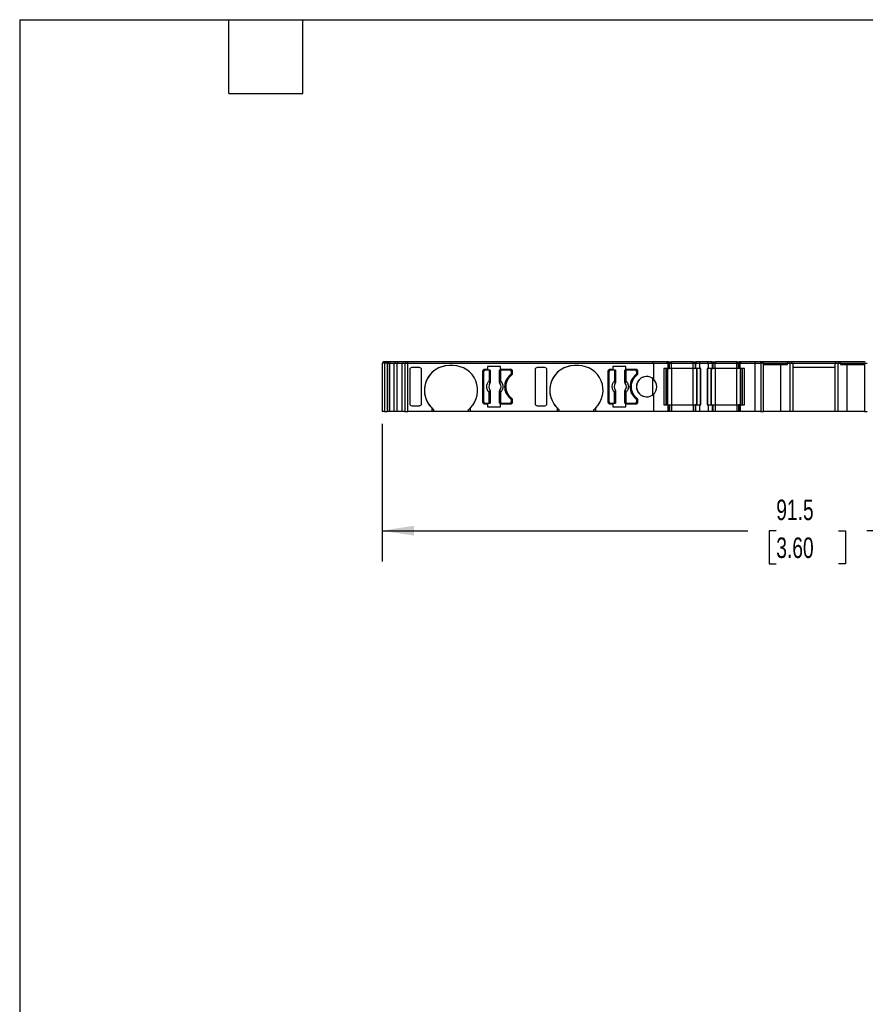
# Model space of a CAD drawing. Header units: millimetres. Extents: x 6 to 273, y 6 to 210.
# Tile 2 of 6: x 6 to 94, y 108 to 210. Entities that reach past the tile are written whole.
import ezdxf

# ---------------------------------------------------------------- set-up
doc = ezdxf.new("R2010")
doc.units = ezdxf.units.MM
doc.linetypes.add('SLD-Solid', pattern=[0])
doc.layers.add('DIMENSIONS', color=140, linetype='SLD-Solid', lineweight=25)
doc.layers.add('TEXT', color=140, linetype='SLD-Solid', lineweight=25)
doc.styles.add('SLDTEXTSTYLE0', font='TXT', dxfattribs={"width": 0.7})
doc.dimstyles.new('SLDDIMSTYLE0', dxfattribs={"dimtxt": 2.158008, "dimasz": 3.302, "dimexe": 0, "dimexo": 0.0625, "dimgap": 0.539502, "dimtad": 0, "dimtih": 1, "dimtoh": 1, "dimrnd": 1e-09, "dimzin": 12, "dimdsep": 46, "dimtxsty": 'SLDTEXTSTYLE0', "dimsah": 1, "dimcen": 0.09, "dimadec": 0, "dimazin": 3, "dimtfac": 1, "dimtofl": 0, "dimtmove": 0, "dimatfit": 3, "dimfxl": 0, "dimfrac": 2, "dimtolj": 1, "dimtzin": 12, "dimarcsym": 0})

# ---------------------------------------------------------------- blocks, each defined once
blk = doc.blocks.new('_D_4')
at = {"layer": 'DIMENSIONS'}
for p, q in [((43.75, 167.84), (43.75, 153.65)), ((135.26, 167.84), (135.26, 153.65)), ((43.75, 156.82), (81.52, 156.82)), ((84.44, 156.82), (83.72, 156.82)), ((83.72, 156.82), (83.72, 153.39)), ((90.86, 156.82), (91.58, 156.82)), ((91.58, 156.82), (91.58, 153.39)), ((135.26, 156.82), (93.78, 156.82)), ((83.72, 153.39), (84.44, 153.39)), ((91.58, 153.39), (90.86, 153.39))]:
    blk.add_line(p, q, dxfattribs=at)
for points in [[(43.75, 156.82), (47.05, 156.31), (47.05, 157.33)], [(135.26, 156.82), (131.95, 157.33), (131.95, 156.31)]]:
    blk.add_solid(points, dxfattribs=at)
at = {"layer": 'DIMENSIONS', "char_height": 2.117, "attachment_point": 1, "style": 'SLDTEXTSTYLE0'}
for s, insert in [('91.5', (84.44, 160.03)), ('3.60', (84.44, 156.12))]:
    blk.add_mtext(s, dxfattribs=dict(at, insert=insert))

msp = doc.modelspace()

# ---------------------------------------------------------------- linework, layer by layer
for p, q in [((43.753, 174.107), (43.753, 169.107)), ((44, 174.107), (43.753, 174.107)), ((43.853, 174.107), (43.853, 174.257)), ((44.4, 174.257), (43.853, 174.257)), ((44, 174.107), (44, 169.107)), ((44, 174.107), (44, 169.107)), ((44.001, 174.107), (44, 174.107)), ((44, 174.107), (44, 174.107)), ((44.001, 174.107), (44.001, 169.107)), ((44.001, 174.107), (44.001, 169.107)), ((44.3, 174.107), (44.001, 174.107)), ((44.001, 174.107), (44.001, 174.107)), ((44.3, 174.107), (44.3, 169.107)), ((44.311, 174.107), (44.3, 174.107)), ((44.3, 169.107), (44.3, 174.107)), ((44.3, 174.107), (44.3, 174.107)), ((44.311, 169.107), (44.311, 174.107)), ((44.311, 174.107), (44.518, 174.107)), ((44.4, 174.107), (44.4, 174.257)), ((44.407, 174.257), (44.4, 174.257)), ((44.4, 174.107), (44.4, 174.257)), ((44.407, 174.107), (44.407, 174.257)), ((44.596, 174.257), (44.407, 174.257)), ((44.518, 174.107), (44.518, 169.107)), ((44.518, 174.107), (45.008, 174.107)), ((44.596, 174.107), (44.596, 174.257)), ((45.123, 174.257), (44.596, 174.257)), ((45.008, 169.107), (45.008, 174.107)), ((45.008, 174.107), (45.318, 174.107)), ((45.123, 174.107), (45.123, 174.257)), ((45.396, 174.257), (45.123, 174.257)), ((45.318, 169.107), (45.318, 174.107)), ((45.318, 174.107), (45.81, 174.107)), ((45.396, 174.107), (45.396, 174.257)), ((45.925, 174.257), (45.396, 174.257)), ((45.81, 169.107), (45.81, 174.107)), ((45.81, 174.107), (46.112, 174.107)), ((45.925, 174.107), (45.925, 174.257)), ((46.208, 174.257), (45.925, 174.257)), ((46.112, 174.107), (46.112, 169.107)), ((46.112, 174.107), (46.401, 174.107)), ((46.208, 174.107), (46.208, 174.257)), ((46.401, 174.257), (46.208, 174.257)), ((46.401, 174.107), (46.401, 174.257)), ((71.718, 174.257), (46.401, 174.257)), ((46.401, 174.107), (71.762, 174.107)), ((46.401, 169.107), (46.401, 174.107)), ((51.072, 173.857), (50.672, 173.857)), ((55.972, 173.757), (54.632, 173.757)), ((54.632, 173.757), (54.632, 173.457)), ((55.972, 173.457), (55.972, 173.757)), ((64.012, 173.857), (63.612, 173.857)), ((68.912, 173.757), (67.572, 173.757)), ((67.572, 173.757), (67.572, 173.457)), ((68.912, 173.457), (68.912, 173.757)), ((71.718, 174.107), (71.718, 174.257)), ((73.164, 174.257), (71.718, 174.257)), ((71.762, 174.107), (71.762, 172.465)), ((71.762, 174.107), (73.264, 174.107)), ((73.164, 174.107), (73.164, 174.257)), ((73.164, 174.107), (73.164, 174.257)), ((73.164, 174.257), (73.164, 174.257)), ((73.32, 174.257), (73.164, 174.257)), ((73.264, 174.107), (73.264, 173.557)), ((73.264, 174.107), (73.264, 173.557)), ((73.264, 174.107), (73.264, 174.107)), ((73.264, 174.107), (73.42, 174.107)), ((73.32, 174.107), (73.32, 174.257)), ((73.32, 174.107), (73.32, 174.257)), ((73.32, 174.257), (73.62, 174.257)), ((73.42, 173.557), (73.42, 174.107)), ((73.42, 173.557), (73.42, 174.107)), ((73.42, 174.107), (73.62, 174.107)), ((73.62, 174.257), (73.62, 174.107)), ((75.852, 174.257), (73.62, 174.257)), ((73.62, 173.557), (73.62, 174.107)), ((73.62, 174.107), (75.852, 174.107)), ((75.852, 174.107), (75.852, 174.257)), ((75.852, 174.257), (76.152, 174.257)), ((75.852, 173.557), (75.852, 174.107)), ((75.852, 174.107), (76.052, 174.107)), ((76.052, 174.107), (76.052, 173.557)), ((76.052, 174.107), (76.14, 174.107)), ((76.14, 173.557), (76.14, 174.107)), ((76.14, 174.107), (76.552, 174.107)), ((76.152, 174.107), (76.152, 174.257)), ((76.211, 174.257), (76.152, 174.257)), ((76.211, 174.107), (76.211, 174.257)), ((76.594, 174.257), (76.211, 174.257)), ((76.552, 173.557), (76.552, 174.107)), ((76.552, 174.107), (77.42, 174.107)), ((76.594, 174.107), (76.594, 174.257)), ((77.378, 174.257), (76.594, 174.257)), ((77.378, 174.107), (77.378, 174.257)), ((77.761, 174.257), (77.378, 174.257)), ((77.42, 174.107), (77.42, 173.557)), ((77.42, 174.107), (77.832, 174.107)), ((77.761, 174.107), (77.761, 174.257)), ((77.82, 174.257), (77.761, 174.257)), ((77.82, 174.107), (77.82, 174.257)), ((77.82, 174.257), (78.12, 174.257)), ((77.832, 174.107), (77.832, 173.557)), ((77.832, 174.107), (77.92, 174.107)), ((77.92, 173.557), (77.92, 174.107)), ((77.92, 174.107), (78.12, 174.107)), ((78.12, 174.257), (78.12, 174.107)), ((80.352, 174.257), (78.12, 174.257)), ((78.12, 173.557), (78.12, 174.107)), ((78.12, 174.107), (80.352, 174.107)), ((80.352, 174.107), (80.352, 174.257)), ((80.352, 174.257), (80.652, 174.257)), ((80.352, 173.557), (80.352, 174.107)), ((80.352, 174.107), (80.552, 174.107)), ((80.552, 174.107), (80.552, 173.557)), ((80.552, 174.107), (80.708, 174.107)), ((80.552, 173.557), (80.552, 174.107)), ((80.652, 174.107), (80.652, 174.257)), ((80.808, 174.257), (80.652, 174.257)), ((80.652, 174.257), (80.652, 174.107)), ((80.708, 173.557), (80.708, 174.107)), ((80.708, 174.107), (82.21, 174.107)), ((80.708, 173.557), (80.708, 174.107)), ((80.708, 174.107), (80.708, 174.107)), ((80.808, 174.107), (80.808, 174.257)), ((82.254, 174.257), (80.808, 174.257)), ((80.808, 174.107), (80.808, 174.257)), ((80.808, 174.257), (80.808, 174.257)), ((82.21, 174.107), (82.83, 174.107)), ((82.21, 174.107), (82.21, 169.107)), ((82.254, 174.107), (82.254, 174.257)), ((82.83, 174.257), (82.254, 174.257)), ((82.83, 174.107), (82.83, 174.257)), ((83.029, 174.257), (82.83, 174.257)), ((82.83, 174.107), (82.83, 169.107)), ((83.13, 174.107), (82.83, 174.107)), ((83.029, 174.107), (83.029, 174.257)), ((85.588, 174.257), (83.029, 174.257)), ((83.13, 169.107), (83.13, 174.107)), ((83.13, 174.107), (85.603, 174.107)), ((83.13, 173.957), (85.603, 173.957)), ((84.921, 169.107), (84.921, 173.957)), ((85.588, 174.107), (85.588, 174.257)), ((85.758, 174.257), (85.588, 174.257)), ((85.603, 173.957), (85.603, 174.107)), ((85.603, 174.107), (85.829, 174.107)), ((85.758, 174.107), (85.758, 174.257)), ((86.054, 174.257), (85.758, 174.257)), ((85.829, 174.107), (85.829, 169.107)), ((85.829, 174.107), (86.154, 174.107)), ((86.054, 174.107), (86.054, 174.257)), ((90.603, 174.257), (86.054, 174.257)), ((86.154, 174.107), (86.154, 169.107)), ((86.154, 174.107), (90.503, 174.107)), ((90.503, 169.107), (90.503, 174.107)), ((90.503, 174.107), (90.828, 174.107)), ((90.603, 174.107), (90.603, 174.257)), ((90.899, 174.257), (90.603, 174.257)), ((90.828, 169.107), (90.828, 174.107)), ((90.828, 174.107), (91.053, 174.107)), ((90.899, 174.107), (90.899, 174.257)), ((91.068, 174.257), (90.899, 174.257)), ((91.053, 174.107), (91.053, 173.957)), ((91.053, 174.107), (93.53, 174.107)), ((91.053, 173.957), (93.53, 173.957)), ((91.068, 174.107), (91.068, 174.257)), ((93.63, 174.257), (91.068, 174.257)), ((91.737, 173.957), (91.737, 169.107)), ((93.53, 174.107), (93.53, 169.107)), ((93.53, 174.107), (93.83, 174.107)), ((46.614, 173.456), (46.614, 169.908)), ((46.614, 173.456), (46.614, 169.908)), ((47.622, 173.657), (46.814, 173.657)), ((47.822, 169.908), (47.822, 173.456)), ((54.122, 173.257), (54.122, 170.107)), ((54.122, 173.257), (54.122, 173.257)), ((54.122, 173.257), (54.122, 170.107)), ((54.247, 170.132), (54.247, 173.232)), ((54.632, 173.457), (54.322, 173.457)), ((54.806, 173.382), (54.397, 173.382)), ((54.806, 173.382), (54.806, 172.269)), ((54.905, 173.382), (54.806, 173.382)), ((54.905, 173.382), (54.905, 172.269)), ((54.915, 173.382), (54.905, 173.382)), ((54.915, 173.382), (54.915, 172.158)), ((55.88, 172.158), (55.88, 173.382)), ((55.889, 173.382), (55.88, 173.382)), ((55.889, 172.269), (55.889, 173.382)), ((55.989, 173.382), (55.889, 173.382)), ((57.022, 173.457), (55.972, 173.457)), ((55.989, 173.382), (55.989, 172.269)), ((56.947, 173.382), (55.989, 173.382)), ((57.017, 172.922), (57.017, 172.922)), ((57.097, 173.082), (57.097, 173.232)), ((57.097, 173.232), (57.097, 173.082)), ((57.097, 173.232), (57.097, 173.232)), ((57.097, 173.082), (57.097, 173.082)), ((57.222, 173.057), (57.222, 173.257)), ((59.554, 173.456), (59.554, 169.908)), ((59.554, 173.456), (59.554, 169.908)), ((60.562, 173.657), (59.754, 173.657)), ((60.762, 169.908), (60.762, 173.456)), ((67.062, 173.257), (67.062, 170.107)), ((67.062, 173.257), (67.062, 173.257)), ((67.062, 173.257), (67.062, 170.107)), ((67.187, 170.132), (67.187, 173.232)), ((67.572, 173.457), (67.262, 173.457)), ((67.746, 173.382), (67.337, 173.382)), ((67.746, 173.382), (67.746, 172.269)), ((67.845, 173.382), (67.746, 173.382)), ((67.845, 173.382), (67.845, 172.269)), ((67.855, 173.382), (67.845, 173.382)), ((67.855, 173.382), (67.855, 172.158)), ((68.82, 172.158), (68.82, 173.382)), ((68.829, 173.382), (68.82, 173.382)), ((68.829, 172.269), (68.829, 173.382)), ((68.929, 173.382), (68.829, 173.382)), ((69.962, 173.457), (68.912, 173.457)), ((68.929, 173.382), (68.929, 172.269)), ((69.887, 173.382), (68.929, 173.382)), ((69.957, 172.922), (69.957, 172.922)), ((70.037, 173.082), (70.037, 173.232)), ((70.037, 173.232), (70.037, 173.082)), ((70.037, 173.232), (70.037, 173.232)), ((70.037, 173.082), (70.037, 173.082)), ((70.162, 173.057), (70.162, 173.257)), ((73.264, 173.557), (72.82, 173.557)), ((72.82, 173.557), (72.82, 169.807)), ((73.064, 169.807), (73.064, 173.557)), ((73.064, 169.807), (73.064, 173.557)), ((73.22, 169.807), (73.22, 173.557)), ((73.22, 173.557), (73.22, 169.807)), ((73.264, 173.557), (73.42, 173.557)), ((73.62, 173.557), (73.42, 173.557)), ((73.62, 173.557), (73.62, 169.807)), ((75.852, 173.557), (73.62, 173.557)), ((75.852, 169.807), (75.852, 173.557)), ((76.052, 173.557), (75.852, 173.557)), ((76.14, 173.557), (76.052, 173.557)), ((76.552, 173.557), (76.14, 173.557)), ((76.252, 169.807), (76.252, 173.557)), ((76.282, 169.807), (76.282, 173.557)), ((76.652, 173.557), (76.552, 173.557)), ((76.635, 169.807), (76.635, 173.557)), ((76.652, 169.807), (76.652, 173.557)), ((77.32, 173.557), (77.32, 169.807)), ((77.42, 173.557), (77.32, 173.557)), ((77.337, 173.557), (77.337, 169.807)), ((77.832, 173.557), (77.42, 173.557)), ((77.69, 173.557), (77.69, 169.807)), ((77.72, 173.557), (77.72, 169.807)), ((77.832, 173.557), (77.92, 173.557)), ((78.12, 173.557), (77.92, 173.557)), ((78.12, 173.557), (78.12, 169.807)), ((80.352, 173.557), (78.12, 173.557)), ((80.352, 169.807), (80.352, 173.557)), ((80.552, 173.557), (80.352, 173.557)), ((80.708, 173.557), (80.552, 173.557)), ((81.152, 173.557), (80.708, 173.557)), ((80.708, 173.557), (80.708, 173.557)), ((80.752, 169.807), (80.752, 173.557)), ((80.752, 173.557), (80.752, 169.807)), ((80.908, 173.557), (80.908, 169.807)), ((80.908, 173.557), (80.908, 169.807)), ((81.152, 169.807), (81.152, 173.557)), ((90.503, 173.657), (86.154, 173.657)), ((54.905, 172.269), (54.806, 172.269)), ((54.878, 172.045), (54.879, 172.044)), ((54.908, 172.161), (54.915, 172.158)), ((55.88, 172.158), (55.887, 172.161)), ((55.889, 172.269), (55.989, 172.269)), ((55.916, 172.044), (55.917, 172.045)), ((67.845, 172.269), (67.746, 172.269)), ((67.818, 172.045), (67.819, 172.044)), ((67.848, 172.161), (67.855, 172.158)), ((68.82, 172.158), (68.827, 172.161)), ((68.829, 172.269), (68.929, 172.269)), ((68.856, 172.044), (68.857, 172.045)), ((71.674, 172.536), (71.674, 170.828)), ((54.806, 169.982), (54.806, 171.095)), ((54.905, 171.095), (54.806, 171.095)), ((54.879, 171.32), (54.878, 171.319)), ((54.905, 171.095), (54.905, 169.982)), ((54.915, 171.206), (54.908, 171.203)), ((54.915, 171.206), (54.915, 169.982)), ((55.88, 169.982), (55.88, 171.206)), ((55.88, 171.206), (55.887, 171.203)), ((55.889, 169.982), (55.889, 171.095)), ((55.889, 171.095), (55.989, 171.095)), ((55.917, 171.319), (55.916, 171.32)), ((55.989, 171.095), (55.989, 169.982)), ((67.746, 169.982), (67.746, 171.095)), ((67.845, 171.095), (67.746, 171.095)), ((67.819, 171.32), (67.818, 171.319)), ((67.845, 171.095), (67.845, 169.982)), ((67.855, 171.206), (67.848, 171.203)), ((67.855, 171.206), (67.855, 169.982)), ((68.82, 169.982), (68.82, 171.206)), ((68.82, 171.206), (68.827, 171.203)), ((68.829, 169.982), (68.829, 171.095)), ((68.829, 171.095), (68.929, 171.095)), ((68.857, 171.319), (68.856, 171.32)), ((68.929, 171.095), (68.929, 169.982)), ((71.762, 170.899), (71.762, 169.107)), ((46.814, 169.707), (47.622, 169.707)), ((54.122, 170.107), (54.122, 170.107)), ((54.322, 169.907), (54.632, 169.907)), ((54.397, 169.982), (54.806, 169.982)), ((54.632, 169.907), (54.632, 169.607)), ((54.806, 169.982), (54.905, 169.982)), ((54.905, 169.982), (54.915, 169.982)), ((55.88, 169.982), (55.889, 169.982)), ((55.889, 169.982), (55.989, 169.982)), ((55.972, 169.607), (55.972, 169.907)), ((55.972, 169.907), (57.022, 169.907)), ((55.989, 169.982), (56.947, 169.982)), ((57.017, 170.442), (57.017, 170.442)), ((57.097, 170.132), (57.097, 170.282)), ((57.097, 170.282), (57.097, 170.282)), ((57.097, 170.282), (57.097, 170.132)), ((57.097, 170.132), (57.097, 170.132)), ((57.222, 170.107), (57.222, 170.307)), ((59.754, 169.707), (60.562, 169.707)), ((67.062, 170.107), (67.062, 170.107)), ((67.262, 169.907), (67.572, 169.907)), ((67.337, 169.982), (67.746, 169.982)), ((67.572, 169.907), (67.572, 169.607)), ((67.746, 169.982), (67.845, 169.982)), ((67.845, 169.982), (67.855, 169.982)), ((68.82, 169.982), (68.829, 169.982)), ((68.829, 169.982), (68.929, 169.982)), ((68.912, 169.607), (68.912, 169.907)), ((68.912, 169.907), (69.962, 169.907)), ((68.929, 169.982), (69.887, 169.982)), ((69.957, 170.442), (69.957, 170.442)), ((70.037, 170.132), (70.037, 170.282)), ((70.037, 170.282), (70.037, 170.282)), ((70.037, 170.282), (70.037, 170.132)), ((70.037, 170.132), (70.037, 170.132)), ((70.162, 170.107), (70.162, 170.307)), ((72.82, 169.807), (73.264, 169.807)), ((73.264, 169.807), (73.264, 169.107)), ((73.264, 169.807), (73.264, 169.107)), ((73.264, 169.807), (73.264, 169.807)), ((73.264, 169.807), (73.42, 169.807)), ((73.42, 169.107), (73.42, 169.807)), ((73.42, 169.807), (73.42, 169.107)), ((73.42, 169.807), (73.62, 169.807)), ((73.62, 169.807), (73.62, 169.107)), ((73.62, 169.807), (75.852, 169.807)), ((75.852, 169.807), (75.852, 169.107)), ((75.852, 169.807), (76.052, 169.807)), ((76.052, 169.807), (76.052, 169.107)), ((76.14, 169.807), (76.052, 169.807)), ((76.14, 169.107), (76.14, 169.807)), ((76.14, 169.807), (76.552, 169.807)), ((76.552, 169.107), (76.552, 169.807)), ((76.552, 169.807), (76.652, 169.807)), ((77.32, 169.807), (77.42, 169.807)), ((77.42, 169.807), (77.42, 169.107)), ((77.42, 169.807), (77.832, 169.807)), ((77.832, 169.807), (77.832, 169.107)), ((77.832, 169.807), (77.92, 169.807)), ((77.92, 169.107), (77.92, 169.807)), ((77.92, 169.807), (78.12, 169.807)), ((78.12, 169.807), (78.12, 169.107)), ((78.12, 169.807), (80.352, 169.807)), ((80.352, 169.807), (80.352, 169.107)), ((80.352, 169.807), (80.552, 169.807)), ((80.552, 169.807), (80.552, 169.107)), ((80.708, 169.807), (80.552, 169.807)), ((80.552, 169.807), (80.552, 169.107)), ((80.708, 169.807), (80.708, 169.107)), ((80.708, 169.807), (81.152, 169.807)), ((80.708, 169.107), (80.708, 169.807)), ((80.708, 169.807), (80.708, 169.807)), ((44, 169.107), (43.753, 169.107)), ((44, 169.107), (44.001, 169.107)), ((44, 169.107), (44, 169.107)), ((44.001, 169.107), (44.3, 169.107)), ((44.001, 169.107), (44.001, 169.107)), ((44.3, 169.107), (44.311, 169.107)), ((44.3, 169.107), (44.3, 169.107)), ((44.518, 169.107), (44.311, 169.107)), ((45.008, 169.107), (44.518, 169.107)), ((45.318, 169.107), (45.008, 169.107)), ((45.81, 169.107), (45.318, 169.107)), ((46.112, 169.107), (45.81, 169.107)), ((46.112, 169.107), (46.401, 169.107)), ((48.872, 169.107), (46.401, 169.107)), ((48.872, 169.501), (48.872, 169.107)), ((49.072, 169.107), (48.872, 169.107)), ((49.072, 169.321), (49.072, 169.107)), ((52.672, 169.107), (49.072, 169.107)), ((52.672, 169.107), (52.672, 169.321)), ((52.872, 169.107), (52.672, 169.107)), ((52.872, 169.107), (52.872, 169.501)), ((61.812, 169.107), (52.872, 169.107)), ((54.632, 169.607), (55.972, 169.607)), ((61.812, 169.501), (61.812, 169.107)), ((62.012, 169.107), (61.812, 169.107)), ((62.012, 169.321), (62.012, 169.107)), ((65.612, 169.107), (62.012, 169.107)), ((65.612, 169.107), (65.612, 169.321)), ((65.812, 169.107), (65.612, 169.107)), ((65.812, 169.107), (65.812, 169.501)), ((71.762, 169.107), (65.812, 169.107)), ((67.572, 169.607), (68.912, 169.607)), ((73.264, 169.107), (71.762, 169.107)), ((73.264, 169.107), (73.264, 169.107)), ((73.42, 169.107), (73.264, 169.107)), ((73.62, 169.107), (73.42, 169.107)), ((75.852, 169.107), (73.62, 169.107)), ((76.052, 169.107), (75.852, 169.107)), ((76.14, 169.107), (76.052, 169.107)), ((76.552, 169.107), (76.14, 169.107)), ((77.42, 169.107), (76.552, 169.107)), ((77.832, 169.107), (77.42, 169.107)), ((77.92, 169.107), (77.832, 169.107)), ((78.12, 169.107), (77.92, 169.107)), ((80.352, 169.107), (78.12, 169.107)), ((80.552, 169.107), (80.352, 169.107)), ((80.708, 169.107), (80.552, 169.107)), ((82.21, 169.107), (80.708, 169.107)), ((80.708, 169.107), (80.708, 169.107)), ((82.83, 169.107), (82.21, 169.107)), ((82.83, 169.107), (83.13, 169.107)), ((84.921, 169.107), (83.13, 169.107)), ((85.829, 169.107), (84.921, 169.107)), ((86.154, 169.107), (85.829, 169.107)), ((90.503, 169.107), (86.154, 169.107)), ((90.828, 169.107), (90.503, 169.107)), ((91.737, 169.107), (90.828, 169.107)), ((93.53, 169.107), (91.737, 169.107)), ((93.53, 169.107), (93.83, 169.107))]:
    msp.add_line(p, q)
for centre, radius, start, end in [((50.672, 171.307), 2.55, 90, 225.09914), ((50.672, 171.307), 2.55, 90, 231.1377), ((51.072, 171.307), 2.55, 314.90088, 90), ((63.612, 171.307), 2.55, 90, 225.09914), ((63.612, 171.307), 2.55, 90, 231.1377), ((64.012, 171.307), 2.55, 314.90088, 90), ((54.322, 173.257), 0.2, 90, 180), ((54.322, 173.257), 0.2, 90, 180), ((54.397, 173.232), 0.15, 90, 180), ((57.947, 171.682), 1.55, 126.8699, 233.1301), ((57.947, 171.682), 1.55, 126.8699, 233.1301), ((58.022, 171.682), 1.5, 126.03188, 233.96812), ((56.947, 173.232), 0.15, 0, 90), ((56.947, 173.232), 0.15, 0, 90), ((56.897, 173.082), 0.2, 306.8699, 0), ((56.897, 173.082), 0.2, 306.8699, 0), ((57.022, 173.257), 0.2, 0, 90), ((57.022, 173.057), 0.2, 306.03188, 0), ((67.262, 173.257), 0.2, 90, 180), ((67.262, 173.257), 0.2, 90, 180), ((67.337, 173.232), 0.15, 90, 180), ((70.887, 171.682), 1.55, 126.8699, 233.1301), ((70.887, 171.682), 1.55, 126.8699, 233.1301), ((70.962, 171.682), 1.5, 126.03188, 233.96812), ((69.887, 173.232), 0.15, 0, 90), ((69.887, 173.232), 0.15, 0, 90), ((69.837, 173.082), 0.2, 306.8699, 0), ((69.837, 173.082), 0.2, 306.8699, 0), ((69.962, 173.257), 0.2, 0, 90), ((71.062, 171.682), 1.05, 48.18969, 311.81031), ((71.062, 171.682), 1.05, 90, 270), ((69.962, 173.057), 0.2, 306.03188, 0), ((55.397, 171.682), 0.634, 145.08334, 214.91666), ((55.397, 171.682), 0.633, 145.05032, 214.9496), ((54.844, 172.175), 0.066, 289.96147, 346.89453), ((55.951, 172.175), 0.066, 193.10546, 250.03853), ((55.397, 171.682), 0.633, 325.05032, 34.9496), ((55.397, 171.682), 0.634, 325.08334, 34.91666), ((68.337, 171.682), 0.634, 145.08334, 214.91666), ((68.337, 171.682), 0.633, 145.05032, 214.9496), ((67.784, 172.175), 0.066, 289.96147, 346.89453), ((68.891, 172.175), 0.066, 193.10546, 250.03853), ((68.337, 171.682), 0.633, 325.05032, 34.9496), ((68.337, 171.682), 0.634, 325.08334, 34.91666), ((71.062, 171.682), 1.05, 311.81032, 48.18968), ((54.844, 171.188), 0.066, 13.10547, 70.03853), ((55.951, 171.188), 0.066, 109.96147, 166.89454), ((67.784, 171.188), 0.066, 13.10547, 70.03853), ((68.891, 171.188), 0.066, 109.96147, 166.89454), ((54.322, 170.107), 0.2, 180, 270), ((54.322, 170.107), 0.2, 180, 270), ((54.397, 170.132), 0.15, 180, 270), ((56.947, 170.132), 0.15, 270, 0), ((56.947, 170.132), 0.15, 270, 0), ((56.897, 170.282), 0.2, 0, 53.13009), ((56.897, 170.282), 0.2, 0, 53.13009), ((57.022, 170.107), 0.2, 270, 0), ((57.022, 170.307), 0.2, 0, 53.96812), ((67.262, 170.107), 0.2, 180, 270), ((67.262, 170.107), 0.2, 180, 270), ((67.337, 170.132), 0.15, 180, 270), ((69.887, 170.132), 0.15, 270, 0), ((69.887, 170.132), 0.15, 270, 0), ((69.837, 170.282), 0.2, 0, 53.13009), ((69.837, 170.282), 0.2, 0, 53.13009), ((69.962, 170.107), 0.2, 270, 0), ((69.962, 170.307), 0.2, 0, 53.96812), ((50.672, 171.307), 2.55, 225.09914, 231.1377), ((51.072, 171.307), 2.55, 308.86232, 314.90088), ((63.612, 171.307), 2.55, 225.09914, 231.1377), ((64.012, 171.307), 2.55, 308.86232, 314.90088)]:
    msp.add_arc(centre, radius, start, end)
at = {"extrusion": (-6.79117e-08, 0, 1)}
for centre, start_param, end_param in [((46.814, 173.456), 3.1415927, 4.712389), ((47.622, 173.456), 1.5707963, 3.1415925)]:
    msp.add_ellipse(centre, major_axis=(0, -0.201), ratio=0.9961947, start_param=start_param, end_param=end_param, dxfattribs=at)
at = {"extrusion": (-6.79117e-08, 2.40353e-21, 1)}
for centre, start_param, end_param in [((59.754, 173.456), 3.1415927, 4.712389), ((60.562, 173.456), 1.5707963, 3.1415925)]:
    msp.add_ellipse(centre, major_axis=(0, -0.201), ratio=0.9961947, start_param=start_param, end_param=end_param, dxfattribs=at)
at = {"extrusion": (-6.79117e-08, -2.40353e-21, 1)}
for centre, start_param, end_param in [((46.814, 169.908), 1.5707963, 3.1415927), ((47.622, 169.908), 3.1415927, 4.712389), ((59.754, 169.908), 1.5707963, 3.1415927), ((60.562, 169.908), 3.1415927, 4.712389)]:
    msp.add_ellipse(centre, major_axis=(0, 0.201), ratio=0.9961947, start_param=start_param, end_param=end_param, dxfattribs=at)
for points, knots in [([(54.806, 171.095), (54.788, 171.114), (54.752, 171.152), (54.706, 171.215), (54.665, 171.282), (54.618, 171.379), (54.575, 171.513), (54.559, 171.682), (54.575, 171.851), (54.626, 172.009), (54.702, 172.152), (54.771, 172.23), (54.806, 172.269)], [0, 0, 0, 0, 0.0602697, 0.1200562, 0.1798933, 0.2403137, 0.3700145, 0.5001284, 0.6298294, 0.7599435, 0.879871, 1, 1, 1, 1]), ([(54.878, 172.045), (54.879, 172.05), (54.882, 172.06), (54.879, 172.078), (54.874, 172.096), (54.869, 172.108), (54.867, 172.113)], [0, 0, 0, 0, 0.3068807, 0.5758818, 0.8069791, 1, 1, 1, 1]), ([(54.908, 172.161), (54.908, 172.144), (54.907, 172.103), (54.889, 172.067), (54.878, 172.045)], [0, 0, 0, 0, 0.389276, 1, 1, 1, 1]), ([(54.915, 172.158), (54.915, 172.152), (54.915, 172.146), (54.914, 172.139), (54.913, 172.133), (54.912, 172.126), (54.911, 172.12), (54.91, 172.114), (54.908, 172.107), (54.907, 172.101), (54.906, 172.098), (54.905, 172.095), (54.904, 172.092), (54.901, 172.086), (54.899, 172.08), (54.896, 172.074), (54.895, 172.071), (54.893, 172.068), (54.892, 172.065), (54.888, 172.058), (54.884, 172.051), (54.879, 172.044)], [0, 0, 0, 0, 0.00001937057, 0.00001937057, 0.00001937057, 0.00003874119, 0.00003874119, 0.00003874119, 0.00005811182, 0.00005811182, 0.00005811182, 0.00006777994, 0.00006777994, 0.00006777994, 0.00008715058, 0.00008715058, 0.00008715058, 0.0000968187, 0.0000968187, 0.0000968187, 0.00012148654, 0.00012148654, 0.00012148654, 0.00012148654]), ([(54.905, 172.269), (54.906, 172.248), (54.906, 172.21), (54.908, 172.176), (54.908, 172.161)], [0, 0, 0, 0, 0.52148489, 1, 1, 1, 1]), ([(55.916, 172.044), (55.912, 172.05), (55.909, 172.055), (55.906, 172.061), (55.902, 172.066), (55.9, 172.072), (55.897, 172.078), (55.894, 172.084), (55.892, 172.09), (55.89, 172.096), (55.889, 172.099), (55.888, 172.102), (55.887, 172.105), (55.885, 172.112), (55.884, 172.118), (55.883, 172.124), (55.882, 172.127), (55.882, 172.131), (55.882, 172.134), (55.88, 172.142), (55.88, 172.15), (55.88, 172.158)], [0, 0, 0, 0, 0.00001937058, 0.00001937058, 0.00001937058, 0.00003874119, 0.00003874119, 0.00003874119, 0.00005811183, 0.00005811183, 0.00005811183, 0.00006777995, 0.00006777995, 0.00006777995, 0.00008715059, 0.00008715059, 0.00008715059, 0.00009681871, 0.00009681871, 0.00009681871, 0.00012148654, 0.00012148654, 0.00012148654, 0.00012148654]), ([(55.887, 172.161), (55.887, 172.171), (55.888, 172.191), (55.889, 172.229), (55.889, 172.255), (55.889, 172.269)], [0, 0, 0, 0, 0.3172218, 0.6450837, 1, 1, 1, 1]), ([(55.917, 172.045), (55.911, 172.056), (55.899, 172.078), (55.89, 172.11), (55.886, 172.137), (55.887, 172.154), (55.887, 172.161)], [0, 0, 0, 0, 0.3320969, 0.61117, 0.8339341, 1, 1, 1, 1]), ([(55.989, 172.269), (56.007, 172.25), (56.043, 172.212), (56.089, 172.149), (56.13, 172.082), (56.177, 171.985), (56.22, 171.851), (56.236, 171.682), (56.22, 171.513), (56.169, 171.355), (56.093, 171.212), (56.024, 171.134), (55.989, 171.095)], [0, 0, 0, 0, 0.06026972, 0.12005615, 0.17989326, 0.24031368, 0.37001455, 0.5001284, 0.62982944, 0.75994348, 0.87987101, 1, 1, 1, 1]), ([(67.746, 171.095), (67.728, 171.114), (67.692, 171.152), (67.646, 171.215), (67.605, 171.282), (67.558, 171.379), (67.515, 171.513), (67.499, 171.682), (67.515, 171.851), (67.566, 172.009), (67.642, 172.152), (67.711, 172.23), (67.746, 172.269)], [0, 0, 0, 0, 0.0602697, 0.1200562, 0.1798933, 0.2403137, 0.3700145, 0.5001284, 0.6298294, 0.7599435, 0.879871, 1, 1, 1, 1]), ([(67.818, 172.045), (67.819, 172.05), (67.822, 172.06), (67.819, 172.078), (67.814, 172.096), (67.809, 172.108), (67.807, 172.113)], [0, 0, 0, 0, 0.3068807, 0.5758818, 0.8069791, 1, 1, 1, 1]), ([(67.848, 172.161), (67.848, 172.144), (67.847, 172.103), (67.829, 172.067), (67.818, 172.045)], [0, 0, 0, 0, 0.389276, 1, 1, 1, 1]), ([(67.855, 172.158), (67.855, 172.152), (67.855, 172.146), (67.854, 172.139), (67.853, 172.133), (67.852, 172.126), (67.851, 172.12), (67.85, 172.114), (67.848, 172.107), (67.847, 172.101), (67.846, 172.098), (67.845, 172.095), (67.844, 172.092), (67.841, 172.086), (67.839, 172.08), (67.836, 172.074), (67.835, 172.071), (67.833, 172.068), (67.832, 172.065), (67.828, 172.058), (67.824, 172.051), (67.819, 172.044)], [0, 0, 0, 0, 0.00001937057, 0.00001937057, 0.00001937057, 0.00003874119, 0.00003874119, 0.00003874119, 0.00005811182, 0.00005811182, 0.00005811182, 0.00006777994, 0.00006777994, 0.00006777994, 0.00008715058, 0.00008715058, 0.00008715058, 0.0000968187, 0.0000968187, 0.0000968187, 0.00012148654, 0.00012148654, 0.00012148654, 0.00012148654]), ([(67.845, 172.269), (67.846, 172.248), (67.846, 172.21), (67.848, 172.176), (67.848, 172.161)], [0, 0, 0, 0, 0.5214849, 1, 1, 1, 1]), ([(68.856, 172.044), (68.852, 172.05), (68.849, 172.055), (68.846, 172.061), (68.842, 172.066), (68.84, 172.072), (68.837, 172.078), (68.834, 172.084), (68.832, 172.09), (68.83, 172.096), (68.829, 172.099), (68.828, 172.102), (68.827, 172.105), (68.825, 172.112), (68.824, 172.118), (68.823, 172.124), (68.822, 172.127), (68.822, 172.131), (68.821, 172.134), (68.82, 172.142), (68.82, 172.15), (68.82, 172.158)], [0, 0, 0, 0, 0.00001937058, 0.00001937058, 0.00001937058, 0.00003874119, 0.00003874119, 0.00003874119, 0.00005811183, 0.00005811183, 0.00005811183, 0.00006777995, 0.00006777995, 0.00006777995, 0.00008715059, 0.00008715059, 0.00008715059, 0.00009681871, 0.00009681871, 0.00009681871, 0.00012148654, 0.00012148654, 0.00012148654, 0.00012148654]), ([(68.857, 172.045), (68.851, 172.056), (68.839, 172.078), (68.83, 172.11), (68.826, 172.137), (68.827, 172.154), (68.827, 172.161)], [0, 0, 0, 0, 0.3320969, 0.61117, 0.8339341, 1, 1, 1, 1]), ([(68.827, 172.161), (68.827, 172.171), (68.828, 172.191), (68.829, 172.229), (68.829, 172.255), (68.829, 172.269)], [0, 0, 0, 0, 0.3172218, 0.6450837, 1, 1, 1, 1]), ([(68.929, 172.269), (68.947, 172.25), (68.983, 172.212), (69.029, 172.149), (69.07, 172.082), (69.117, 171.985), (69.16, 171.851), (69.176, 171.682), (69.16, 171.513), (69.109, 171.355), (69.033, 171.212), (68.964, 171.134), (68.929, 171.095)], [0, 0, 0, 0, 0.06026972, 0.12005615, 0.17989326, 0.24031368, 0.37001455, 0.5001284, 0.62982944, 0.75994348, 0.87987101, 1, 1, 1, 1]), ([(54.878, 171.319), (54.884, 171.308), (54.896, 171.286), (54.905, 171.254), (54.908, 171.227), (54.908, 171.21), (54.908, 171.203)], [0, 0, 0, 0, 0.3320969, 0.61117, 0.8339341, 1, 1, 1, 1]), ([(54.879, 171.32), (54.883, 171.314), (54.886, 171.309), (54.889, 171.303), (54.893, 171.298), (54.895, 171.292), (54.898, 171.286), (54.901, 171.28), (54.903, 171.274), (54.905, 171.268), (54.906, 171.265), (54.907, 171.262), (54.908, 171.259), (54.91, 171.252), (54.911, 171.246), (54.912, 171.24), (54.913, 171.237), (54.913, 171.233), (54.913, 171.23), (54.914, 171.222), (54.915, 171.214), (54.915, 171.206)], [0, 0, 0, 0, 0.00001937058, 0.00001937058, 0.00001937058, 0.00003874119, 0.00003874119, 0.00003874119, 0.00005811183, 0.00005811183, 0.00005811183, 0.00006777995, 0.00006777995, 0.00006777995, 0.00008715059, 0.00008715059, 0.00008715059, 0.00009681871, 0.00009681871, 0.00009681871, 0.00012148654, 0.00012148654, 0.00012148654, 0.00012148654]), ([(54.908, 171.203), (54.908, 171.193), (54.907, 171.172), (54.906, 171.135), (54.906, 171.109), (54.905, 171.095)], [0, 0, 0, 0, 0.3172218, 0.6450837, 1, 1, 1, 1]), ([(55.88, 171.206), (55.88, 171.212), (55.88, 171.218), (55.881, 171.225), (55.882, 171.231), (55.882, 171.238), (55.884, 171.244), (55.885, 171.25), (55.887, 171.257), (55.888, 171.263), (55.889, 171.266), (55.89, 171.269), (55.891, 171.272), (55.894, 171.278), (55.896, 171.284), (55.899, 171.29), (55.9, 171.293), (55.902, 171.296), (55.903, 171.299), (55.907, 171.306), (55.911, 171.313), (55.916, 171.32)], [0, 0, 0, 0, 0.00001937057, 0.00001937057, 0.00001937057, 0.00003874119, 0.00003874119, 0.00003874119, 0.00005811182, 0.00005811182, 0.00005811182, 0.00006777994, 0.00006777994, 0.00006777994, 0.00008715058, 0.00008715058, 0.00008715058, 0.0000968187, 0.0000968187, 0.0000968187, 0.00012148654, 0.00012148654, 0.00012148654, 0.00012148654]), ([(55.887, 171.203), (55.887, 171.22), (55.888, 171.261), (55.906, 171.297), (55.917, 171.319)], [0, 0, 0, 0, 0.389276, 1, 1, 1, 1]), ([(55.889, 171.095), (55.889, 171.116), (55.889, 171.154), (55.887, 171.188), (55.887, 171.203)], [0, 0, 0, 0, 0.5214849, 1, 1, 1, 1]), ([(55.917, 171.319), (55.916, 171.314), (55.913, 171.304), (55.916, 171.286), (55.921, 171.268), (55.926, 171.256), (55.928, 171.25)], [0, 0, 0, 0, 0.3068807, 0.5758818, 0.8069791, 1, 1, 1, 1]), ([(55.928, 171.25), (55.932, 171.241), (55.942, 171.22), (55.958, 171.182), (55.974, 171.139), (55.984, 171.11), (55.989, 171.095)], [0, 0, 0, 0, 0.2204753, 0.4990753, 0.7481191, 1, 1, 1, 1]), ([(67.818, 171.319), (67.824, 171.308), (67.836, 171.286), (67.845, 171.254), (67.848, 171.227), (67.848, 171.21), (67.848, 171.203)], [0, 0, 0, 0, 0.3320969, 0.61117, 0.8339341, 1, 1, 1, 1]), ([(67.819, 171.32), (67.823, 171.314), (67.826, 171.309), (67.829, 171.303), (67.833, 171.298), (67.835, 171.292), (67.838, 171.286), (67.841, 171.28), (67.843, 171.274), (67.845, 171.268), (67.846, 171.265), (67.847, 171.262), (67.848, 171.259), (67.849, 171.252), (67.851, 171.246), (67.852, 171.24), (67.853, 171.237), (67.853, 171.233), (67.853, 171.23), (67.854, 171.222), (67.855, 171.214), (67.855, 171.206)], [0, 0, 0, 0, 0.00001937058, 0.00001937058, 0.00001937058, 0.00003874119, 0.00003874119, 0.00003874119, 0.00005811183, 0.00005811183, 0.00005811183, 0.00006777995, 0.00006777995, 0.00006777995, 0.00008715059, 0.00008715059, 0.00008715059, 0.00009681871, 0.00009681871, 0.00009681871, 0.00012148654, 0.00012148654, 0.00012148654, 0.00012148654]), ([(67.848, 171.203), (67.848, 171.193), (67.847, 171.172), (67.846, 171.135), (67.846, 171.109), (67.845, 171.095)], [0, 0, 0, 0, 0.3172218, 0.6450837, 1, 1, 1, 1]), ([(68.82, 171.206), (68.82, 171.212), (68.82, 171.218), (68.821, 171.225), (68.822, 171.231), (68.822, 171.238), (68.824, 171.244), (68.825, 171.25), (68.827, 171.257), (68.828, 171.263), (68.829, 171.266), (68.83, 171.269), (68.831, 171.272), (68.834, 171.278), (68.836, 171.284), (68.839, 171.29), (68.84, 171.293), (68.842, 171.296), (68.843, 171.299), (68.847, 171.306), (68.851, 171.313), (68.856, 171.32)], [0, 0, 0, 0, 0.00001937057, 0.00001937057, 0.00001937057, 0.00003874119, 0.00003874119, 0.00003874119, 0.00005811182, 0.00005811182, 0.00005811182, 0.00006777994, 0.00006777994, 0.00006777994, 0.00008715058, 0.00008715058, 0.00008715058, 0.0000968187, 0.0000968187, 0.0000968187, 0.00012148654, 0.00012148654, 0.00012148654, 0.00012148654]), ([(68.827, 171.203), (68.827, 171.22), (68.828, 171.261), (68.846, 171.297), (68.857, 171.319)], [0, 0, 0, 0, 0.389276, 1, 1, 1, 1]), ([(68.829, 171.095), (68.829, 171.116), (68.829, 171.154), (68.827, 171.188), (68.827, 171.203)], [0, 0, 0, 0, 0.5214849, 1, 1, 1, 1]), ([(68.857, 171.319), (68.856, 171.314), (68.853, 171.304), (68.856, 171.286), (68.861, 171.268), (68.866, 171.256), (68.868, 171.25)], [0, 0, 0, 0, 0.3068807, 0.5758818, 0.8069791, 1, 1, 1, 1]), ([(68.868, 171.25), (68.872, 171.241), (68.882, 171.22), (68.898, 171.182), (68.914, 171.139), (68.924, 171.11), (68.929, 171.095)], [0, 0, 0, 0, 0.2204753, 0.4990753, 0.7481191, 1, 1, 1, 1])]:
    msp.add_open_spline(points, degree=3, knots=knots)
for points in [[(54.806, 172.269), (54.825, 172.212), (54.847, 172.155), (54.867, 172.113)], [(55.917, 172.045), (55.911, 172.06), (55.914, 172.083), (55.928, 172.113)], [(55.928, 172.113), (55.948, 172.155), (55.97, 172.212), (55.989, 172.269)], [(67.746, 172.269), (67.765, 172.212), (67.787, 172.155), (67.807, 172.113)], [(68.857, 172.045), (68.851, 172.06), (68.854, 172.083), (68.868, 172.113)], [(68.868, 172.113), (68.888, 172.155), (68.91, 172.212), (68.929, 172.269)], [(54.867, 171.25), (54.847, 171.209), (54.825, 171.152), (54.806, 171.095)], [(54.878, 171.319), (54.884, 171.304), (54.881, 171.281), (54.867, 171.25)], [(67.807, 171.25), (67.787, 171.209), (67.765, 171.152), (67.746, 171.095)], [(67.818, 171.319), (67.824, 171.304), (67.821, 171.281), (67.807, 171.25)]]:
    msp.add_open_spline(points, degree=3)
at = {"layer": 'TEXT'}
for p, q in [((6.35, 209.55), (273.05, 209.55)), ((6.35, 209.55), (6.35, 6.35)), ((27.94, 201.93), (27.94, 209.55)), ((35.56, 201.93), (35.56, 209.55)), ((27.94, 201.93), (35.56, 201.93))]:
    msp.add_line(p, q, dxfattribs=at)

# ---------------------------------------------------------------- dimensions: what is measured, and where the dimension line sits
at = {"layer": 'DIMENSIONS'}
dim = msp.add_linear_dim(base=(43.753, 156.822), p1=(135.255, 169.107), p2=(43.753, 169.107), angle=360, dimstyle='SLDDIMSTYLE0', dxfattribs=at)
dim.commit()
dim.dimension.update_dxf_attribs({"geometry": '_D_4', "text_midpoint": (87.649, 156.822), "dimtype": 160})

doc.saveas('drawing.dxf')
